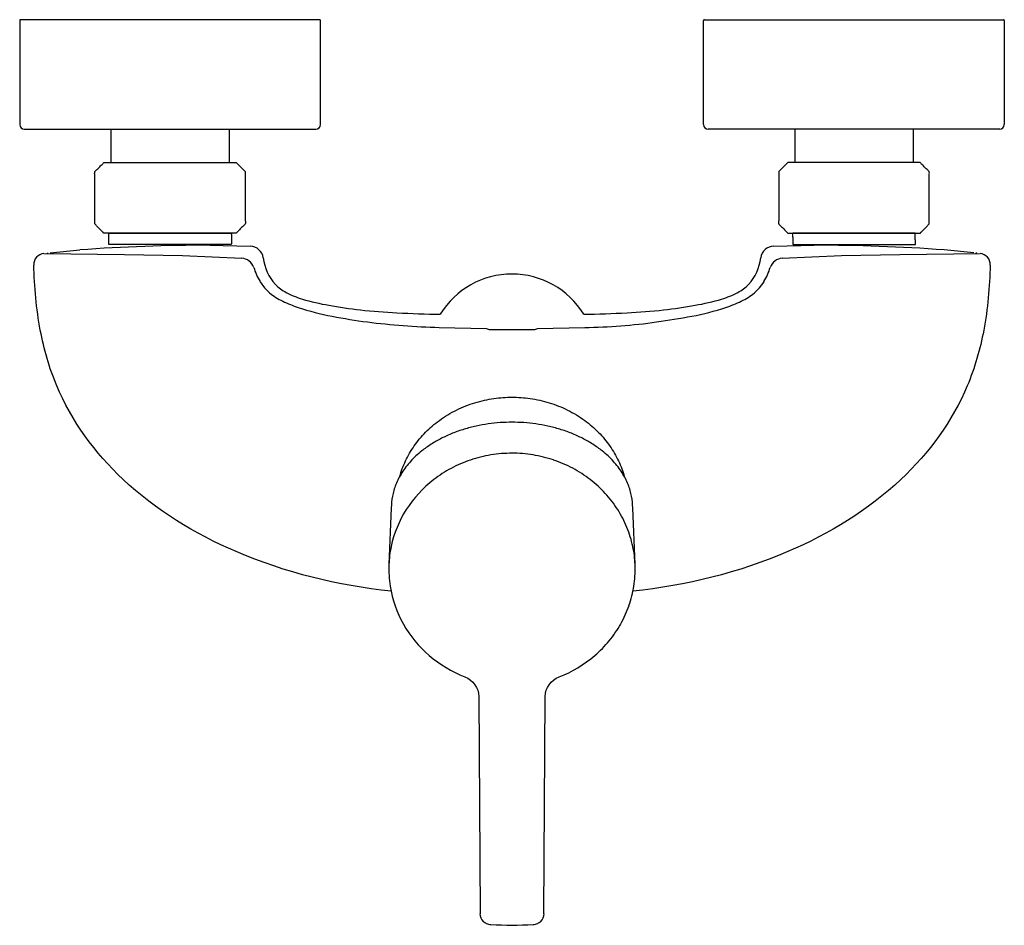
# Model space of a CAD drawing. Header units: millimetres. Extents: x -108 to 108, y -199 to 0.
import ezdxf

# ---------------------------------------------------------------- set-up
doc = ezdxf.new("R2010")
doc.units = ezdxf.units.MM
doc.header["$MEASUREMENT"] = 0
doc.layers.add('PLANNING', color=1, linetype='Continuous', true_color=0xff0000)

# ---------------------------------------------------------------- blocks, each defined once
blk = doc.blocks.new('753001_DB_t')
at = {"layer": 'PLANNING'}
for p, q in [((-107.97, -0.2), (-107.97, -23)), ((-42.23, 0), (-107.77, 0)), ((-42.03, -23), (-42.03, -0.2)), ((42.03, -23), (42.03, -0.2)), ((42.23, 0), (107.77, 0)), ((107.97, -0.2), (107.97, -23)), ((-106.97, -24), (-43.03, -24)), ((-88, -24), (-88, -31.3)), ((-62, -24), (-62, -31.3)), ((106.97, -24), (43.03, -24)), ((62, -24), (62, -31.3)), ((88, -24), (88, -31.3)), ((-66.29, -49.42), (-57.4, -49.65)), ((57.4, -49.65), (66.29, -49.42)), ((-102.66, -51.23), (-85.02, -51.46)), ((-101.94, -51.26), (-101.72, -51.13)), ((-101.28, -51.08), (-94.8, -50.46)), ((-85.02, -51.46), (-72.28, -51.7)), ((-72.28, -51.7), (-59.28, -52.27)), ((59.28, -52.27), (72.28, -51.7)), ((72.28, -51.7), (85.03, -51.46)), ((85.03, -51.46), (102.66, -51.23)), ((101.28, -51.08), (94.8, -50.46)), ((101.95, -51.26), (101.72, -51.13)), ((-55.26, -57.43), (-54.31, -58.75)), ((54.31, -58.75), (55.27, -57.43)), ((-54.31, -58.75), (-53.18, -59.87)), ((53.18, -59.87), (54.31, -58.75)), ((-15.94, -67.46), (-5.59, -67.73)), ((-5.59, -67.73), (-5.45, -67.79)), ((-5.45, -67.79), (-5.24, -67.86)), ((-5.24, -67.86), (-5.02, -67.93)), ((-5.02, -67.93), (5.03, -67.94)), ((5.03, -67.94), (5.24, -67.86)), ((5.24, -67.86), (5.46, -67.79)), ((5.46, -67.79), (5.6, -67.73)), ((5.6, -67.73), (15.95, -67.46)), ((-26.48, -107.01), (-27, -119.47))]:
    blk.add_line(p, q, dxfattribs=at)
for points in [[(27.01, -119.81), (27, -119.46), (26.48, -107.01)], [(-7.28, -148.36), (-7.01, -195.96), (-7.01, -196.03)], [(7.01, -196.03), (7.01, -195.96), (7.28, -148.36)]]:
    blk.add_lwpolyline(points, dxfattribs=at)
for centre, radius, start, end in [((-107.77, -0.2), 0.2, 90, 180), ((-42.23, -0.2), 0.2, 0, 90), ((42.23, -0.2), 0.2, 90, 180), ((107.77, -0.2), 0.2, 360, 90), ((-106.97, -23), 1, 180, 270), ((-43.03, -23), 1, 270, 0), ((43.03, -23), 1, 180, 270), ((106.97, -23), 1, 270, 360), ((-66.29, -439.42), 389.99, 90, 94.1921), ((-57.52, -52.65), 3, 8.7164, 87.6197), ((57.48, -52.6), 2.95, 91.4776, 172.1863), ((66.29, -439.42), 389.99, 85.8079, 90), ((-102.39, -53.72), 2.5, 96.2756, 181.8556), ((102.38, -53.73), 2.51, 358.3718, 83.497), ((-59.55, -55.37), 3.11, 20.135, 85.0254), ((59.55, -55.37), 3.11, 94.9746, 159.865), ((-44.16, -50.73), 12.97, 195.9646, 211.0801), ((0.01, -74.18), 18.43, 90.0137, 148.6069), ((0.01, -74.17), 18.41, 31.3656, 90.0137), ((44.16, -50.73), 12.97, 328.9199, 344.0354), ((-44, -48.62), 14.52, 230.7925, 244.3359), ((44, -48.62), 14.52, 295.6641, 309.2075), ((-38.11, -36.37), 28.11, 244.3359, 251.777), ((38.12, -36.37), 28.11, 288.223, 295.6641), ((-28.6, -7.49), 58.52, 251.777, 259.3383), ((28.61, -7.49), 58.52, 280.6617, 288.223), ((-18.06, 41.26), 108.38, 258.6306, 262.7604), ((-11.91, 89.71), 157.22, 262.7604, 268.5293), ((14.26, 58.8), 126.28, 270.763, 277.9473), ((8.93, 97.04), 164.88, 277.9473, 280.6617), ((-0.2, -123.02), 27.95, 108.6154, 118.0644), ((-0.07, -123.4), 28.35, 99.285, 108.6185), ((0.01, -123.85), 28.81, 90.022, 99.2877), ((0.01, -123.67), 28.63, 80.7546, 90.0277), ((0.03, -123.55), 28.51, 71.4276, 80.7612), ((0.27, -122.85), 27.76, 61.9742, 71.4379), ((-0.62, -122.24), 27.06, 118.0633, 127.6861), ((0.55, -122.35), 27.19, 52.3559, 61.9866), ((-1.19, -121.5), 26.12, 127.6836, 147.347), ((1.18, -121.54), 26.17, 42.5345, 52.3724), ((-4.65, -107.91), 21.85, 170.9864, 177.6265), ((1.66, -121.11), 25.52, 32.5103, 42.554), ((4.67, -107.91), 21.83, 2.3697, 9.0174), ((-2.53, -120.58), 24.51, 147.4607, 168.0277), ((2.42, -120.64), 24.63, 22.2954, 32.5333), ((2.75, -120.52), 24.27, 11.9411, 22.3204), ((-3.05, -120.46), 23.97, 168.0597, 177.63), ((3.07, -120.45), 23.95, 2.3645, 11.9411), ((-2.86, -120.45), 24.15, 177.6785, 188.9365), ((2.77, -120.45), 24.25, 351.1197, 1.5106), ((-2.34, -120.33), 24.69, 189.015, 209.4911), ((2.79, -120.45), 24.22, 340.7544, 351.1197), ((2.16, -120.24), 24.89, 330.555, 340.779), ((-1.18, -119.62), 26.05, 209.6066, 229.3461), ((1.74, -120.02), 25.37, 320.5312, 330.578), ((1.02, -119.43), 26.3, 310.6962, 320.5516), ((-0.45, -118.76), 27.17, 229.3461, 248.6318), ((0.5, -118.85), 27.08, 291.3323, 310.714), ((-4.65, -195.96), 2.37, 181.756, 225.9539), ((4.69, -195.98), 2.33, 313.7093, 358.6642), ((-4.51, -195.81), 2.57, 225.9931, 243.5514), ((-4.5, -195.81), 2.58, 243.5615, 267.1912), ((0, -103.2), 95.29, 267.2151, 272.7849), ((4.5, -195.8), 2.58, 272.8137, 296.3965), ((4.44, -195.72), 2.69, 296.8389, 313.7093)]:
    blk.add_arc(centre, radius, start, end, dxfattribs=at)
for points, degree, knots in [([(-60.5, -31.3), (-75, -31.3), (-89.5, -31.3), (-90.5, -32.3), (-91.5, -33.3), (-91.5, -39.05), (-91.5, -44.8), (-90.5, -45.8), (-89.5, -46.8), (-75, -46.8), (-60.5, -46.8), (-59.5, -45.8), (-58.5, -44.8), (-58.5, -39.05), (-58.5, -33.3), (-59.5, -32.3), (-60.5, -31.3)], 2, [42.771952, 42.771952, 42.771952, 79.989845, 79.989845, 82.766874, 82.766874, 94.266874, 94.266874, 97.043904, 97.043904, 134.261797, 134.261797, 137.038826, 137.038826, 148.538826, 148.538826, 151.315856, 151.315856, 151.315856]), ([(60.5, -31.3), (75, -31.3), (89.5, -31.3), (90.5, -32.3), (91.5, -33.3), (91.5, -39.05), (91.5, -44.8), (90.5, -45.8), (89.5, -46.8), (75, -46.8), (60.5, -46.8), (59.5, -45.8), (58.5, -44.8), (58.5, -39.05), (58.5, -33.3), (59.5, -32.3), (60.5, -31.3)], 2, [42.771952, 42.771952, 42.771952, 79.989845, 79.989845, 82.766874, 82.766874, 94.266874, 94.266874, 97.043904, 97.043904, 134.261797, 134.261797, 137.038826, 137.038826, 148.538826, 148.538826, 151.315856, 151.315856, 151.315856]), ([(-88.45, -49.27), (-75, -49.27), (-61.55, -49.27), (-61.55, -48.04), (-61.55, -46.8), (-75, -46.8), (-88.45, -46.8), (-88.45, -48.04), (-88.45, -49.27)], 2, [-42.603865, -42.603865, -42.603865, -15.812678, -15.812678, -13.812678, -13.812678, 13.087322, 13.087322, 15.087322, 15.087322, 15.087322]), ([(88.46, -49.27), (75.01, -49.27), (61.56, -49.27), (61.56, -48.04), (61.55, -46.8), (75, -46.8), (88.45, -46.8), (88.46, -48.04), (88.46, -49.27)], 2, [-42.603865, -42.603865, -42.603865, -15.812678, -15.812678, -13.812678, -13.812678, 13.087322, 13.087322, 15.087322, 15.087322, 15.087322]), ([(-26.53, -125.29), (-38.2, -124.04), (-59.36, -118.9), (-85.46, -103.09), (-99.15, -84.55), (-103.99, -67.57), (-104.73, -58.6), (-104.89, -53.8)], 3, [-117.193926, -117.193926, -117.193926, -117.193926, -82.010218, -52.425241, -27.064373, -14.363278, 0, 0, 0, 0]), ([(-54.56, -52.2), (-54.23, -54.32), (-53.01, -57.46), (-49.33, -60.07), (-45.34, -61.56), (-39.86, -62.75), (-32.92, -63.74), (-24.74, -64.32), (-18.9, -64.52), (-15.73, -64.58)], 3, [69.976421, 69.976421, 69.976421, 69.976421, 76.469738, 79.443639, 83.28236, 89.226329, 96.252751, 104.306853, 113.825436, 113.825436, 113.825436, 113.825436]), ([(15.73, -64.58), (18.9, -64.52), (24.75, -64.32), (32.93, -63.74), (39.86, -62.75), (45.34, -61.56), (49.33, -60.07), (53.01, -57.46), (54.27, -54.32), (54.56, -52.2)], 3, [151.39898, 151.39898, 151.39898, 151.39898, 160.917562, 168.971665, 175.998087, 181.942056, 185.780776, 188.754677, 195.247995, 195.247995, 195.247995, 195.247995]), ([(104.89, -53.8), (104.75, -58.6), (103.99, -67.57), (99.16, -84.55), (85.47, -103.09), (59.36, -118.9), (38.21, -124.04), (26.53, -125.29)], 3, [223.216814, 223.216814, 223.216814, 223.216814, 237.580092, 250.281187, 275.642055, 305.227032, 340.411848, 340.411848, 340.411848, 340.411848])]:
    blk.add_open_spline(points, degree=degree, knots=knots, dxfattribs=at)
for points, weights in [([(-24.61, -100.1), (-19.74, -82.76), (0, -82.76)], [0.917977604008, 0.756420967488, 1]), ([(0, -82.76), (19.78, -82.76), (24.63, -100.13)], [1, 0.756168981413, 0.918312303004]), ([(0, -88.24), (-23.12, -88.24), (-26.23, -104.49)], [1, 0.753099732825, 0.999999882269]), ([(26.23, -104.49), (23.12, -88.24), (0, -88.24)], [1, 0.753099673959, 1])]:
    blk.add_rational_spline(points, weights, degree=2, dxfattribs=at)
for points in [[(-10.35, -144.07), (-8.5, -144.8), (-7.29, -146.52), (-7.28, -148.36)], [(7.28, -148.36), (7.29, -146.52), (8.49, -144.79), (10.35, -144.07)]]:
    blk.add_open_spline(points, degree=3, dxfattribs=at)

msp = doc.modelspace()

# ---------------------------------------------------------------- block references
msp.add_blockref('753001_DB_t', (0, 0))

doc.saveas('drawing.dxf')
